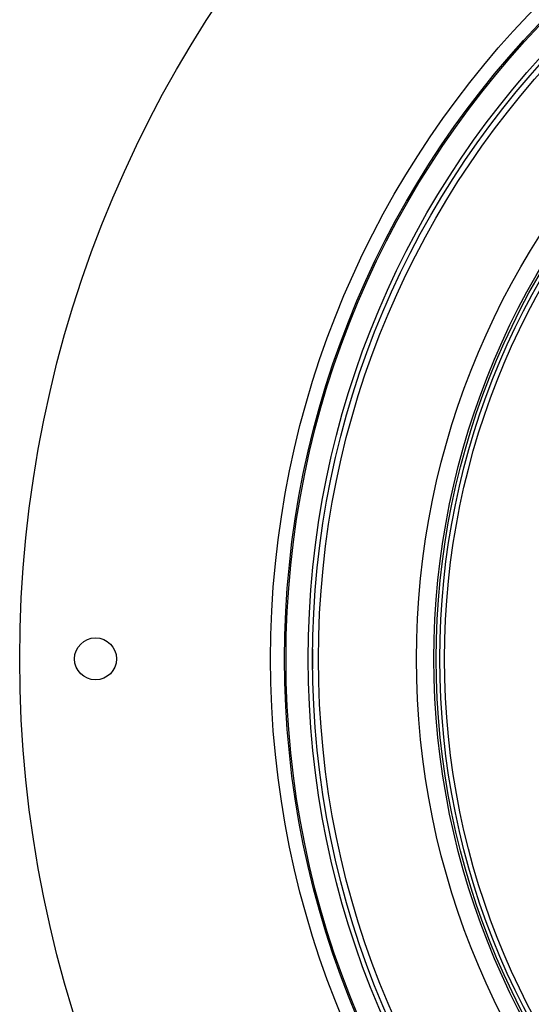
# Model space of a CAD drawing. Header units: millimetres. Extents: x 1450 to 2465, y 1469 to 2484.
# Tile 2 of 7: x 1450 to 1669, y 1828 to 2250. Entities that reach past the tile are written whole.
import ezdxf

# ---------------------------------------------------------------- set-up
doc = ezdxf.new("R2010")
doc.units = ezdxf.units.MM

msp = doc.modelspace()

# ---------------------------------------------------------------- linework, layer by layer
at = {"color": 7, "linetype": 'Continuous', "lineweight": 25}
for p, q in [((1575.7, 1980.5), (1575.7, 1976.5)), ((1575.7, 1976.5), (1575.7, 1972.5))]:
    msp.add_line(p, q, dxfattribs=at)
for centre, radius in [((1957.7, 1976.5), 507.5), ((1957.7, 1976.5), 400), ((1957.7, 1976.5), 394), ((1957.7, 1976.5), 393.39), ((1957.7, 1976.5), 383.85), ((1957.7, 1976.5), 382), ((1957.7, 1976.5), 379.5), ((1957.7, 1976.5), 337.5), ((1957.7, 1976.5), 330), ((1957.7, 1976.5), 329), ((1957.7, 1976.5), 327.5), ((1957.7, 1976.5), 325.5), ((1482.7, 1976.5), 9)]:
    msp.add_circle(centre, radius, dxfattribs=at)
for centre, start, end in [((1577.7, 1980.5), 173.4852, 180), ((1573.72, 1980.95), 353.4852, 359.3354), ((1577.7, 1972.5), 180, 186.5148), ((1573.72, 1972.04), 0.6646, 6.5148)]:
    msp.add_arc(centre, 2, start, end, dxfattribs=at)

doc.saveas('drawing.dxf')
